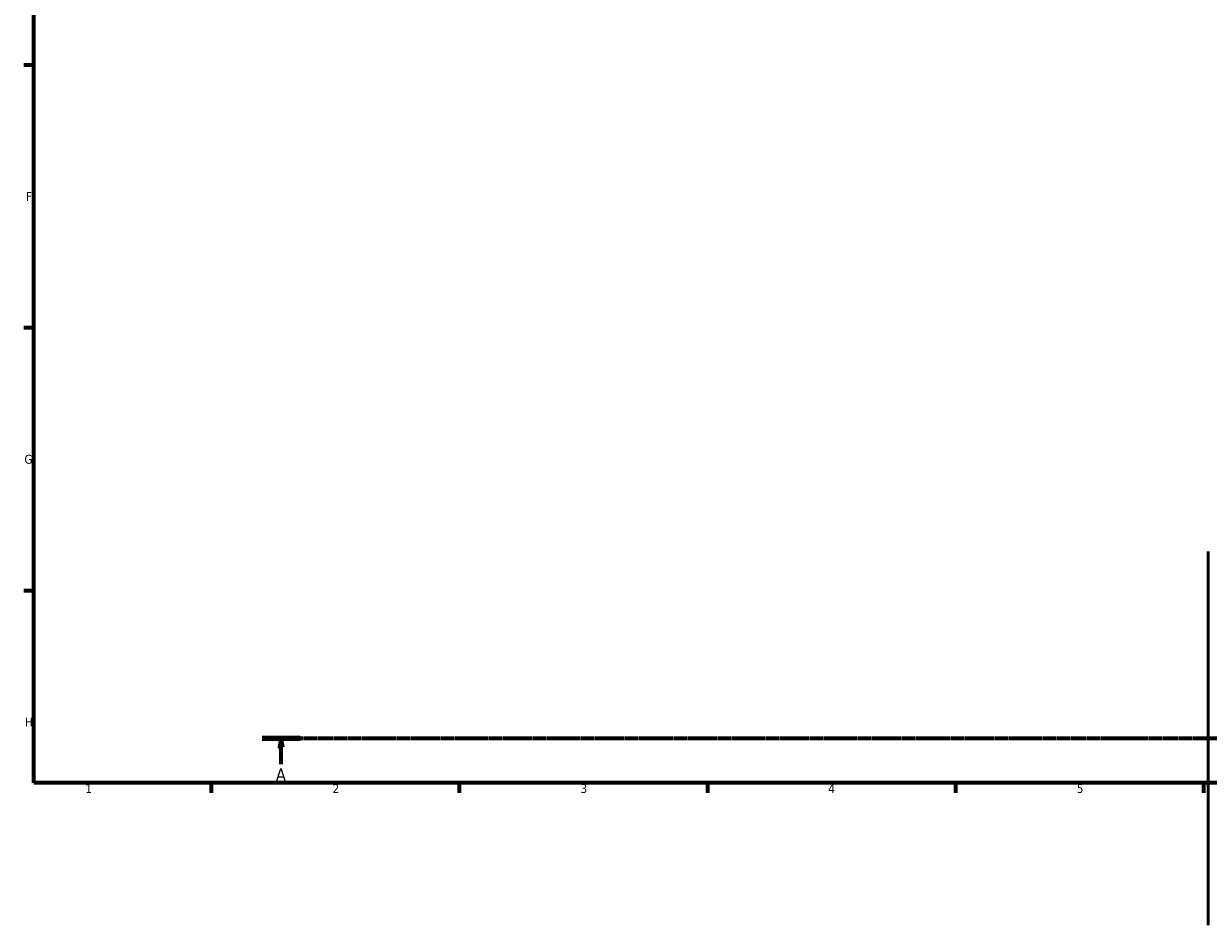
# Model space of a CAD drawing. Header units: millimetres. Extents: x 0 to 1028, y -29 to 1458.
# Tile 1 of 9: x 17 to 352, y -20 to 234. Entities that reach past the tile are written whole.
import ezdxf

# ---------------------------------------------------------------- set-up
doc = ezdxf.new("R2010")
doc.units = ezdxf.units.MM
doc.linetypes.add('CHAIN', pattern=[0.7087, 0.4724, -0.0591, 0.1181, -0.0591])
for name, color, linetype, lineweight in [('Border (ISO)', 7, 'Continuous', 70), ('Section Line (ISO)', 7, 'CHAIN', 70), ('Visible (ISO)', 7, 'Continuous', 50)]:
    doc.layers.add(name, color=color, linetype=linetype, lineweight=lineweight)
doc.styles.add('Label Text (ISO)', font='tahoma.ttf')
doc.styles.add('Note Text (ISO)', font='tahoma.ttf')

# ---------------------------------------------------------------- blocks, each defined once
blk = doc.blocks.new('Borders Default Border')
at = {"layer": 'Border (ISO)'}
for p, q in [((20, 222.75), (17.1, 222.75)), ((20, 148.5), (17.1, 148.5)), ((20, 74.25), (17.1, 74.25)), ((70.08, 20), (70.08, 17.1)), ((140.17, 20), (140.17, 17.1)), ((210.25, 20), (210.25, 17.1)), ((280.33, 20), (280.33, 17.1)), ((350.42, 20), (350.42, 17.1))]:
    blk.add_line(p, q, dxfattribs=at)
at = {"layer": 'Border (ISO)', "flags": 128}
blk.add_lwpolyline([(20, 20), (20, 574), (821, 574), (821, 20), (20, 20)], dxfattribs=at)
at = {"layer": 'Border (ISO)', "color": 232, "true_color": 0xca0064, "char_height": 2.5, "attachment_point": 7, "style": 'Note Text (ISO)'}
for s, insert in [('F', (17.7, 184.38)), ('G', (17.31, 110.08)), ('H', (17.44, 35.88)), ('1', (34.48, 17.1)), ('2', (104.37, 17.1)), ('3', (174.43, 17.05)), ('4', (244.42, 17.1)), ('5', (314.64, 17.05))]:
    blk.add_mtext(s, dxfattribs=dict(at, insert=insert))
blk = doc.blocks.new('2dTransSection0')
at = {"layer": 'Section Line (ISO)', "linetype": 'CHAIN'}
blk.add_line((84.44, 32.55), (767.85, 32.55), dxfattribs=at)
at = {"layer": 'Section Line (ISO)', "linetype": 'Continuous', "lineweight": 140}
blk.add_line((84.44, 32.55), (95.25, 32.55), dxfattribs=at)
at = {"layer": 'Section Line (ISO)', "linetype": 'Continuous'}
for p, q in [((89.84, 32.55), (89.34, 30.05)), ((89.84, 30.05), (89.84, 32.55)), ((90.34, 30.05), (89.84, 32.55)), ((89.34, 30.05), (90.34, 30.05)), ((89.84, 25.19), (89.84, 30.05))]:
    blk.add_line(p, q, dxfattribs=at)
at = {"layer": 'Section Line (ISO)', "linetype": 'Continuous', "flags": 128}
blk.add_lwpolyline([(90.34, 30.05), (89.84, 32.55), (89.34, 30.05), (90.34, 30.05)], dxfattribs=at)
at = {"layer": 'Section Line (ISO)'}
blk.add_solid([(90.34, 30.05), (89.84, 32.55), (89.34, 30.05), (90.34, 30.05)], dxfattribs=at)
at = {"layer": 'Section Line (ISO)', "insert": (88.35, 20.55), "char_height": 3.5, "attachment_point": 7, "style": 'Label Text (ISO)'}
blk.add_mtext('A', dxfattribs=at)

msp = doc.modelspace()

# ---------------------------------------------------------------- linework, layer by layer
at = {"layer": 'Visible (ISO)'}
msp.add_line((351.781, 85.31), (351.781, -20.29), dxfattribs=at)

# ---------------------------------------------------------------- block references
msp.add_blockref('Borders Default Border', (0, 0))
at = {"layer": 'Section Line (ISO)'}
msp.add_blockref('2dTransSection0', (0, 0), dxfattribs=at)

doc.saveas('drawing.dxf')
